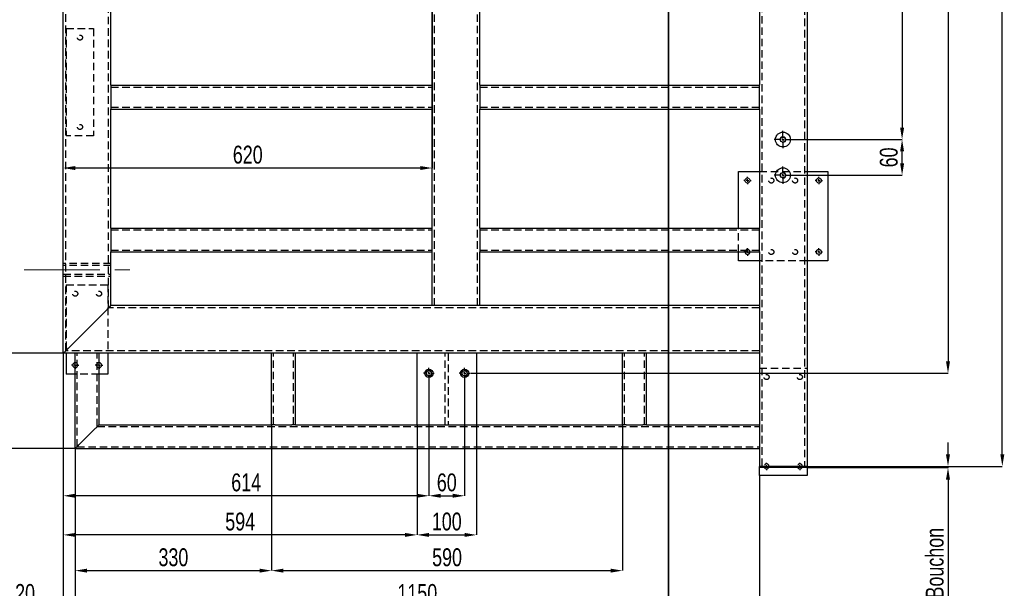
# Model space of a CAD drawing. Header units: millimetres. Extents: x 0 to 841, y 0 to 594.
# Tile 3 of 21: x 133 to 299, y 135 to 230. Entities that reach past the tile are written whole.
import ezdxf

# ---------------------------------------------------------------- set-up
doc = ezdxf.new("R2010")
doc.units = ezdxf.units.MM
doc.header["$PDSIZE"] = -1
doc.linetypes.add('CENTERX2', pattern=[20.32, 12.7, -2.54, 2.54, -2.54])
doc.linetypes.add('HIDDEN', pattern=[1.905, 1.27, -0.635])
for name, color, linetype in [('COTES', 1, 'Continuous'), ('TRAIT-FINS', 9, 'Continuous'), ('TRAIT-MIXTES', 3, 'CENTERX2'), ('TRAIT-TIRET', 2, 'HIDDEN')]:
    doc.layers.add(name, color=color, linetype=linetype)
doc.layers.add('TRAIT-FORT', color=4, linetype='Continuous', lineweight=25)
doc.styles.add('SLDTEXTSTYLE0', font='TXT', dxfattribs={"width": 0.75})
doc.dimstyles.new('SLDDIMSTYLE0', dxfattribs={"dimtxt": 3, "dimasz": 2, "dimexe": 0, "dimexo": 0.0625, "dimgap": 0.75, "dimtad": 1, "dimdec": 0, "dimlfac": 10, "dimrnd": 1e-09, "dimzin": 12, "dimdsep": 46, "dimtxsty": 'SLDTEXTSTYLE0', "dimsah": 1, "dimcen": 0.09, "dimadec": 0, "dimazin": 3, "dimtfac": 1, "dimtdec": 0, "dimtmove": 0, "dimatfit": 0, "dimfxl": 1, "dimfrac": 2, "dimtolj": 1, "dimtzin": 12, "dimarcsym": 0})
doc.dimstyles.new('SLDDIMSTYLE1', dxfattribs={"dimtxt": 3, "dimasz": 2, "dimexe": 0, "dimexo": 0.0625, "dimgap": 0.75, "dimtad": 1, "dimdec": 0, "dimlfac": 10, "dimrnd": 1e-09, "dimzin": 12, "dimdsep": 46, "dimtxsty": 'SLDTEXTSTYLE0', "dimsah": 1, "dimcen": 0.09, "dimadec": 0, "dimazin": 3, "dimtfac": 1, "dimtdec": 0, "dimtofl": 0, "dimtmove": 0, "dimatfit": 3, "dimfxl": 1, "dimfrac": 2, "dimtolj": 1, "dimtzin": 12, "dimarcsym": 0})

# ---------------------------------------------------------------- blocks, each defined once
blk = doc.blocks.new('_D_5')
at = {"layer": 'COTES', "color": 0, "lineweight": -2, "transparency": 16777216}
for p, q in [((140.53, 174.01), (140.53, 131.57)), ((142.53, 158.01), (142.53, 131.57)), ((138.53, 131.57), (131.66, 131.57)), ((142.53, 131.57), (140.53, 131.57)), ((144.53, 131.57), (146.53, 131.57))]:
    blk.add_line(p, q, dxfattribs=at)
at = {"layer": 'COTES', "color": 0, "transparency": 16777216}
for points in [[(138.53, 131.9), (138.53, 131.24), (140.53, 131.57)], [(144.53, 131.9), (144.53, 131.24), (142.53, 131.57)]]:
    blk.add_solid(points, dxfattribs=at)
at = {"layer": 'Defpoints', "color": 0, "transparency": 16777216}
for p in [(140.53, 174.07), (142.53, 158.07), (140.53, 131.57)]:
    blk.add_point(p, dxfattribs=at)
at = {"layer": 'COTES', "color": 0, "transparency": 16777216, "insert": (134.1, 135.32), "char_height": 3, "attachment_point": 2, "style": 'SLDTEXTSTYLE0'}
blk.add_mtext('\\A1;20', dxfattribs=at)
blk = doc.blocks.new('_D_6')
at = {"layer": 'COTES', "color": 0, "lineweight": -2, "transparency": 16777216}
for p, q in [((142.53, 158.01), (142.53, 131.57)), ((257.53, 153.51), (257.53, 131.57)), ((144.53, 131.57), (255.53, 131.57))]:
    blk.add_line(p, q, dxfattribs=at)
at = {"layer": 'COTES', "color": 0, "transparency": 16777216}
for points in [[(144.53, 131.9), (144.53, 131.24), (142.53, 131.57)], [(255.53, 131.9), (255.53, 131.24), (257.53, 131.57)]]:
    blk.add_solid(points, dxfattribs=at)
at = {"layer": 'Defpoints', "color": 0, "transparency": 16777216}
for p in [(142.53, 158.07), (257.53, 153.57), (257.53, 131.57)]:
    blk.add_point(p, dxfattribs=at)
at = {"layer": 'COTES', "color": 0, "transparency": 16777216, "insert": (200.03, 135.32), "char_height": 3, "attachment_point": 2, "style": 'SLDTEXTSTYLE0'}
blk.add_mtext('\\A1;1150', dxfattribs=at)
blk = doc.blocks.new('_D_7')
at = {"layer": 'COTES', "color": 0, "lineweight": -2, "transparency": 16777216}
for p, q in [((175.53, 162.01), (175.53, 137.57)), ((142.53, 158.01), (142.53, 137.57)), ((144.53, 137.57), (173.53, 137.57))]:
    blk.add_line(p, q, dxfattribs=at)
at = {"layer": 'COTES', "color": 0, "transparency": 16777216}
for points in [[(144.53, 137.9), (144.53, 137.24), (142.53, 137.57)], [(173.53, 137.9), (173.53, 137.24), (175.53, 137.57)]]:
    blk.add_solid(points, dxfattribs=at)
at = {"layer": 'Defpoints', "color": 0, "transparency": 16777216}
for p in [(175.53, 162.07), (142.53, 158.07), (175.53, 137.57)]:
    blk.add_point(p, dxfattribs=at)
at = {"layer": 'COTES', "color": 0, "transparency": 16777216, "insert": (159.03, 141.32), "char_height": 3, "attachment_point": 2, "style": 'SLDTEXTSTYLE0'}
blk.add_mtext('\\A1;330', dxfattribs=at)
blk = doc.blocks.new('_D_8')
at = {"layer": 'COTES', "color": 0, "lineweight": -2, "transparency": 16777216}
for p, q in [((175.53, 162.01), (175.53, 137.57)), ((234.53, 162.01), (234.53, 137.57)), ((177.53, 137.57), (232.53, 137.57))]:
    blk.add_line(p, q, dxfattribs=at)
at = {"layer": 'COTES', "color": 0, "transparency": 16777216}
for points in [[(177.53, 137.9), (177.53, 137.24), (175.53, 137.57)], [(232.53, 137.9), (232.53, 137.24), (234.53, 137.57)]]:
    blk.add_solid(points, dxfattribs=at)
at = {"layer": 'Defpoints', "color": 0, "transparency": 16777216}
for p in [(175.53, 162.07), (234.53, 162.07), (234.53, 137.57)]:
    blk.add_point(p, dxfattribs=at)
at = {"layer": 'COTES', "color": 0, "transparency": 16777216, "insert": (205.03, 141.32), "char_height": 3, "attachment_point": 2, "style": 'SLDTEXTSTYLE0'}
blk.add_mtext('\\A1;590', dxfattribs=at)
blk = doc.blocks.new('_D_9')
at = {"layer": 'COTES', "color": 0, "lineweight": -2, "transparency": 16777216}
for p, q in [((140.53, 174.01), (140.53, 143.57)), ((199.98, 162.01), (199.98, 143.57)), ((197.98, 143.57), (142.53, 143.57))]:
    blk.add_line(p, q, dxfattribs=at)
at = {"layer": 'COTES', "color": 0, "transparency": 16777216}
for points in [[(142.53, 143.9), (142.53, 143.24), (140.53, 143.57)], [(197.98, 143.9), (197.98, 143.24), (199.98, 143.57)]]:
    blk.add_solid(points, dxfattribs=at)
at = {"layer": 'Defpoints', "color": 0, "transparency": 16777216}
for p in [(140.53, 174.07), (199.98, 162.07), (140.53, 143.57)]:
    blk.add_point(p, dxfattribs=at)
at = {"layer": 'COTES', "color": 0, "transparency": 16777216, "insert": (170.26, 147.32), "char_height": 3, "attachment_point": 2, "style": 'SLDTEXTSTYLE0'}
blk.add_mtext('\\A1;594', dxfattribs=at)
blk = doc.blocks.new('_D_10')
at = {"layer": 'COTES', "color": 0, "lineweight": -2, "transparency": 16777216}
for p, q in [((199.98, 162.01), (199.98, 143.57)), ((209.98, 162.01), (209.98, 143.57)), ((201.98, 143.57), (207.98, 143.57))]:
    blk.add_line(p, q, dxfattribs=at)
at = {"layer": 'COTES', "color": 0, "transparency": 16777216}
for points in [[(201.98, 143.9), (201.98, 143.24), (199.98, 143.57)], [(207.98, 143.9), (207.98, 143.24), (209.98, 143.57)]]:
    blk.add_solid(points, dxfattribs=at)
at = {"layer": 'Defpoints', "color": 0, "transparency": 16777216}
for p in [(199.98, 162.07), (209.98, 162.07), (209.98, 143.57)]:
    blk.add_point(p, dxfattribs=at)
at = {"layer": 'COTES', "color": 0, "transparency": 16777216, "insert": (204.98, 147.32), "char_height": 3, "attachment_point": 2, "style": 'SLDTEXTSTYLE0'}
blk.add_mtext('\\A1;100', dxfattribs=at)
blk = doc.blocks.new('_D_11')
at = {"layer": 'COTES', "color": 0, "lineweight": -2, "transparency": 16777216}
for p, q in [((202.53, 296.51), (202.53, 205.17)), ((140.53, 174.13), (140.53, 205.17)), ((200.53, 205.17), (142.53, 205.17))]:
    blk.add_line(p, q, dxfattribs=at)
at = {"layer": 'COTES', "color": 0, "transparency": 16777216}
for points in [[(142.53, 205.5), (142.53, 204.83), (140.53, 205.17)], [(200.53, 205.5), (200.53, 204.83), (202.53, 205.17)]]:
    blk.add_solid(points, dxfattribs=at)
at = {"layer": 'Defpoints', "color": 0, "transparency": 16777216}
for p in [(202.53, 296.57), (140.53, 205.17), (140.53, 174.07)]:
    blk.add_point(p, dxfattribs=at)
at = {"layer": 'COTES', "color": 0, "transparency": 16777216, "insert": (171.53, 208.92), "char_height": 3, "attachment_point": 2, "style": 'SLDTEXTSTYLE0'}
blk.add_mtext('\\A1;620', dxfattribs=at)
blk = doc.blocks.new('_D_12')
at = {"layer": 'COTES', "color": 0, "lineweight": -2, "transparency": 16777216}
for p, q in [((144.47, 383.07), (115.13, 383.07)), ((115.13, 381.07), (115.13, 176.07)), ((140.47, 174.07), (115.13, 174.07))]:
    blk.add_line(p, q, dxfattribs=at)
at = {"layer": 'COTES', "color": 0, "transparency": 16777216}
for points in [[(114.8, 381.07), (115.46, 381.07), (115.13, 383.07)], [(114.8, 176.07), (115.46, 176.07), (115.13, 174.07)]]:
    blk.add_solid(points, dxfattribs=at)
at = {"layer": 'Defpoints', "color": 0, "transparency": 16777216}
for p in [(144.53, 383.07), (115.13, 174.07), (140.53, 174.07)]:
    blk.add_point(p, dxfattribs=at)
at = {"layer": 'COTES', "color": 0, "transparency": 16777216, "insert": (111.38, 278.57), "char_height": 3, "attachment_point": 2, "rotation": 90, "style": 'SLDTEXTSTYLE0'}
blk.add_mtext('\\A1;2090', dxfattribs=at)
blk = doc.blocks.new('_D_14')
at = {"layer": 'COTES', "color": 0, "lineweight": -2, "transparency": 16777216}
for p, q in [((140.47, 174.07), (115.13, 174.07)), ((115.13, 160.07), (115.13, 172.07)), ((142.47, 158.07), (115.13, 158.07))]:
    blk.add_line(p, q, dxfattribs=at)
at = {"layer": 'COTES', "color": 0, "transparency": 16777216}
for points in [[(114.8, 172.07), (115.46, 172.07), (115.13, 174.07)], [(114.8, 160.07), (115.46, 160.07), (115.13, 158.07)]]:
    blk.add_solid(points, dxfattribs=at)
at = {"layer": 'Defpoints', "color": 0, "transparency": 16777216}
for p in [(115.13, 174.07), (140.53, 174.07), (142.53, 158.07)]:
    blk.add_point(p, dxfattribs=at)
at = {"layer": 'COTES', "color": 0, "transparency": 16777216, "insert": (111.38, 166.07), "char_height": 3, "attachment_point": 2, "rotation": 90, "style": 'SLDTEXTSTYLE0'}
blk.add_mtext('\\A1;160', dxfattribs=at)
blk = doc.blocks.new('_D_15')
at = {"layer": 'COTES', "color": 0, "lineweight": -2, "transparency": 16777216}
for p, q in [((263, 339.45), (281.51, 339.45)), ((281.51, 337.45), (281.51, 211.95)), ((263, 209.95), (281.51, 209.95))]:
    blk.add_line(p, q, dxfattribs=at)
at = {"layer": 'COTES', "color": 0, "transparency": 16777216}
for points in [[(281.18, 337.45), (281.85, 337.45), (281.51, 339.45)], [(281.18, 211.95), (281.85, 211.95), (281.51, 209.95)]]:
    blk.add_solid(points, dxfattribs=at)
at = {"layer": 'Defpoints', "color": 0, "transparency": 16777216}
for p in [(262.93, 339.45), (262.93, 209.95), (281.51, 209.95)]:
    blk.add_point(p, dxfattribs=at)
at = {"layer": 'COTES', "color": 0, "transparency": 16777216, "insert": (277.76, 274.7), "char_height": 3, "attachment_point": 2, "rotation": 90, "style": 'SLDTEXTSTYLE0'}
blk.add_mtext('\\A1;1295', dxfattribs=at)
blk = doc.blocks.new('_D_16')
at = {"layer": 'COTES', "color": 0, "lineweight": -2, "transparency": 16777216}
for p, q in [((263, 209.95), (281.51, 209.95)), ((281.51, 205.95), (281.51, 207.95)), ((263, 203.95), (281.51, 203.95))]:
    blk.add_line(p, q, dxfattribs=at)
at = {"layer": 'COTES', "color": 0, "transparency": 16777216}
for points in [[(281.18, 207.95), (281.85, 207.95), (281.51, 209.95)], [(281.18, 205.95), (281.85, 205.95), (281.51, 203.95)]]:
    blk.add_solid(points, dxfattribs=at)
at = {"layer": 'Defpoints', "color": 0, "transparency": 16777216}
for p in [(262.93, 209.95), (281.51, 209.95), (262.93, 203.95)]:
    blk.add_point(p, dxfattribs=at)
at = {"layer": 'COTES', "color": 0, "transparency": 16777216, "insert": (277.76, 206.95), "char_height": 3, "attachment_point": 2, "rotation": 90, "style": 'SLDTEXTSTYLE0'}
blk.add_mtext('\\A1;60', dxfattribs=at)
blk = doc.blocks.new('_D_18')
at = {"layer": 'COTES', "color": 0, "lineweight": -2, "transparency": 16777216}
for p, q in [((262.6, 383.07), (289.23, 383.07)), ((289.23, 381.07), (289.23, 172.7)), ((208.95, 170.7), (289.23, 170.7))]:
    blk.add_line(p, q, dxfattribs=at)
at = {"layer": 'COTES', "color": 0, "transparency": 16777216}
for points in [[(288.89, 381.07), (289.56, 381.07), (289.23, 383.07)], [(288.89, 172.7), (289.56, 172.7), (289.23, 170.7)]]:
    blk.add_solid(points, dxfattribs=at)
at = {"layer": 'Defpoints', "color": 0, "transparency": 16777216}
for p in [(262.53, 383.07), (208.88, 170.7), (289.23, 170.7)]:
    blk.add_point(p, dxfattribs=at)
at = {"layer": 'COTES', "color": 0, "transparency": 16777216, "insert": (285.48, 276.88), "char_height": 3, "attachment_point": 2, "rotation": 90, "style": 'SLDTEXTSTYLE0'}
blk.add_mtext('\\A1;2124', dxfattribs=at)
blk = doc.blocks.new('_D_21')
at = {"layer": 'COTES', "color": 0, "lineweight": -2, "transparency": 16777216}
for p, q in [((201.98, 169.73), (201.98, 150.14)), ((207.98, 169.73), (207.98, 150.14)), ((203.98, 150.14), (205.98, 150.14))]:
    blk.add_line(p, q, dxfattribs=at)
at = {"layer": 'COTES', "color": 0, "transparency": 16777216}
for points in [[(203.98, 150.48), (203.98, 149.81), (201.98, 150.14)], [(205.98, 150.48), (205.98, 149.81), (207.98, 150.14)]]:
    blk.add_solid(points, dxfattribs=at)
at = {"layer": 'Defpoints', "color": 0, "transparency": 16777216}
for p in [(201.98, 169.8), (207.98, 169.8), (207.98, 150.14)]:
    blk.add_point(p, dxfattribs=at)
at = {"layer": 'COTES', "color": 0, "transparency": 16777216, "insert": (204.98, 153.89), "char_height": 3, "attachment_point": 2, "style": 'SLDTEXTSTYLE0'}
blk.add_mtext('\\A1;60', dxfattribs=at)
blk = doc.blocks.new('_D_22')
at = {"layer": 'COTES', "color": 0, "lineweight": -2, "transparency": 16777216}
for p, q in [((140.53, 174.01), (140.53, 150.14)), ((201.98, 169.73), (201.98, 150.14)), ((199.98, 150.14), (142.53, 150.14))]:
    blk.add_line(p, q, dxfattribs=at)
at = {"layer": 'COTES', "color": 0, "transparency": 16777216}
for points in [[(142.53, 150.48), (142.53, 149.81), (140.53, 150.14)], [(199.98, 150.48), (199.98, 149.81), (201.98, 150.14)]]:
    blk.add_solid(points, dxfattribs=at)
at = {"layer": 'Defpoints', "color": 0, "transparency": 16777216}
for p in [(140.53, 174.07), (201.98, 169.8), (140.53, 150.14)]:
    blk.add_point(p, dxfattribs=at)
at = {"layer": 'COTES', "color": 0, "transparency": 16777216, "insert": (171.26, 153.89), "char_height": 3, "attachment_point": 2, "style": 'SLDTEXTSTYLE0'}
blk.add_mtext('\\A1;614', dxfattribs=at)
blk = doc.blocks.new('_D_23')
at = {"layer": 'COTES', "color": 0, "lineweight": -2, "transparency": 16777216}
for p, q in [((289.23, 157.07), (289.23, 159.07)), ((265.6, 155.07), (289.23, 155.07)), ((265.6, 154.87), (289.23, 154.87)), ((289.23, 155.07), (289.23, 154.87)), ((289.23, 152.87), (289.23, 127.07))]:
    blk.add_line(p, q, dxfattribs=at)
at = {"layer": 'COTES', "color": 0, "transparency": 16777216}
for points in [[(288.89, 157.07), (289.56, 157.07), (289.23, 155.07)], [(288.89, 152.87), (289.56, 152.87), (289.23, 154.87)]]:
    blk.add_solid(points, dxfattribs=at)
at = {"layer": 'Defpoints', "color": 0, "transparency": 16777216}
for p in [(265.53, 155.07), (265.53, 154.87), (289.23, 155.07)]:
    blk.add_point(p, dxfattribs=at)
at = {"layer": 'COTES', "color": 0, "transparency": 16777216, "insert": (285.48, 137.57), "char_height": 3, "attachment_point": 2, "rotation": 90, "style": 'SLDTEXTSTYLE0'}
blk.add_mtext('\\A1;2 Bouchon', dxfattribs=at)
blk = doc.blocks.new('_D_24')
at = {"layer": 'COTES', "color": 0, "lineweight": -2, "transparency": 16777216}
for p, q in [((265.6, 383.07), (298.36, 383.07)), ((298.36, 157.07), (298.36, 381.07)), ((265.6, 155.07), (298.36, 155.07))]:
    blk.add_line(p, q, dxfattribs=at)
at = {"layer": 'COTES', "color": 0, "transparency": 16777216}
for points in [[(298.03, 381.07), (298.69, 381.07), (298.36, 383.07)], [(298.03, 157.07), (298.69, 157.07), (298.36, 155.07)]]:
    blk.add_solid(points, dxfattribs=at)
at = {"layer": 'Defpoints', "color": 0, "transparency": 16777216}
for p in [(265.53, 383.07), (298.36, 383.07), (265.53, 155.07)]:
    blk.add_point(p, dxfattribs=at)
at = {"layer": 'COTES', "color": 0, "transparency": 16777216, "insert": (294.61, 269.07), "char_height": 3, "attachment_point": 2, "rotation": 90, "style": 'SLDTEXTSTYLE0'}
blk.add_mtext('\\A1;2280', dxfattribs=at)
blk = doc.blocks.new('SW_CENTERMARKSYMBOL_9')
at = {"layer": 'TRAIT-MIXTES', "color": 0}
for p, q in [((-0.4, 0), (-0.625, 0)), ((0, 0), (-0.2, 0)), ((0, 0.4), (0, 0.625)), ((0, 0), (0, 0.2)), ((0, 0), (0, -0.2)), ((0, 0), (0.2, 0)), ((0.4, 0), (0.625, 0)), ((0, -0.4), (0, -0.625))]:
    blk.add_line(p, q, dxfattribs=at)
blk = doc.blocks.new('SW_CENTERMARKSYMBOL_10')
at = {"layer": 'TRAIT-MIXTES', "color": 0}
for p, q in [((-0.4, 0), (-0.625, 0)), ((0, 0), (-0.2, 0)), ((0, 0.4), (0, 0.625)), ((0, 0), (0, 0.2)), ((0, 0), (0, -0.2)), ((0, 0), (0.2, 0)), ((0.4, 0), (0.625, 0)), ((0, -0.4), (0, -0.625))]:
    blk.add_line(p, q, dxfattribs=at)
blk = doc.blocks.new('SW_CENTERMARKSYMBOL_11')
at = {"layer": 'TRAIT-MIXTES', "color": 0}
for p, q in [((-0.4, 0), (-0.9, 0)), ((0, 0), (-0.2, 0)), ((0, 0.4), (0, 0.9)), ((0, 0), (0, 0.2)), ((0, 0), (0, -0.2)), ((0, 0), (0.2, 0)), ((0.4, 0), (0.9, 0)), ((0, -0.4), (0, -0.9))]:
    blk.add_line(p, q, dxfattribs=at)
blk = doc.blocks.new('SW_CENTERMARKSYMBOL_12')
at = {"layer": 'TRAIT-MIXTES', "color": 0}
for p, q in [((-0.4, 0), (-0.9, 0)), ((0, 0), (-0.2, 0)), ((0, 0.4), (0, 0.9)), ((0, 0), (0, 0.2)), ((0, 0), (0, -0.2)), ((0, 0), (0.2, 0)), ((0.4, 0), (0.9, 0)), ((0, -0.4), (0, -0.9))]:
    blk.add_line(p, q, dxfattribs=at)
blk = doc.blocks.new('SW_CENTERMARKSYMBOL_13')
at = {"layer": 'TRAIT-MIXTES', "color": 0}
for p, q in [((-0.4, 0), (-0.625, 0)), ((0, 0), (-0.2, 0)), ((0, 0.4), (0, 0.625)), ((0, 0), (0, 0.2)), ((0, 0), (0, -0.2)), ((0, 0), (0.2, 0)), ((0.4, 0), (0.625, 0)), ((0, -0.4), (0, -0.625))]:
    blk.add_line(p, q, dxfattribs=at)
blk = doc.blocks.new('SW_CENTERMARKSYMBOL_14')
at = {"layer": 'TRAIT-MIXTES', "color": 0}
for p, q in [((-0.4, 0), (-0.625, 0)), ((0, 0), (-0.2, 0)), ((0, 0.4), (0, 0.625)), ((0, 0), (0, 0.2)), ((0, 0), (0, -0.2)), ((0, 0), (0.2, 0)), ((0.4, 0), (0.625, 0)), ((0, -0.4), (0, -0.625))]:
    blk.add_line(p, q, dxfattribs=at)
blk = doc.blocks.new('SW_CENTERMARKSYMBOL_15')
at = {"layer": 'TRAIT-MIXTES', "color": 0}
for p, q in [((-0.4, 0), (-0.625, 0)), ((0, 0), (-0.2, 0)), ((0, 0.4), (0, 0.625)), ((0, 0), (0, 0.2)), ((0, 0), (0, -0.2)), ((0, 0), (0.2, 0)), ((0.4, 0), (0.625, 0)), ((0, -0.4), (0, -0.625))]:
    blk.add_line(p, q, dxfattribs=at)
blk = doc.blocks.new('SW_CENTERMARKSYMBOL_16')
at = {"layer": 'TRAIT-MIXTES', "color": 0}
for p, q in [((-0.4, 0), (-0.625, 0)), ((0, 0), (-0.2, 0)), ((0, 0.4), (0, 0.625)), ((0, 0), (0, 0.2)), ((0, 0), (0, -0.2)), ((0, 0), (0.2, 0)), ((0.4, 0), (0.625, 0)), ((0, -0.4), (0, -0.625))]:
    blk.add_line(p, q, dxfattribs=at)
blk = doc.blocks.new('SW_CENTERMARKSYMBOL_17')
at = {"layer": 'TRAIT-MIXTES', "color": 0}
for p, q in [((-0.4, 0), (-1.45, 0)), ((0, 0), (-0.2, 0)), ((0, 0.4), (0, 1.45)), ((0, 0), (0, 0.2)), ((0, 0), (0, -0.2)), ((0, 0), (0.2, 0)), ((0.4, 0), (1.45, 0)), ((0, -0.4), (0, -1.45))]:
    blk.add_line(p, q, dxfattribs=at)
blk = doc.blocks.new('SW_CENTERMARKSYMBOL_20')
at = {"layer": 'TRAIT-MIXTES', "color": 0}
for p, q in [((-0.4, 0), (-1.45, 0)), ((0, 0), (-0.2, 0)), ((0, 0.4), (0, 1.45)), ((0, 0), (0, 0.2)), ((0, 0), (0, -0.2)), ((0, 0), (0.2, 0)), ((0.4, 0), (1.45, 0)), ((0, -0.4), (0, -1.45))]:
    blk.add_line(p, q, dxfattribs=at)
blk = doc.blocks.new('SW_CENTERMARKSYMBOL_29')
at = {"layer": 'TRAIT-MIXTES', "color": 0}
for p, q in [((-0.4, 0), (-0.625, 0)), ((0, 0), (-0.2, 0)), ((0, 0.4), (0, 0.625)), ((0, 0), (0, 0.2)), ((0, 0), (0, -0.2)), ((0, 0), (0.2, 0)), ((0.4, 0), (0.625, 0)), ((0, -0.4), (0, -0.625))]:
    blk.add_line(p, q, dxfattribs=at)
blk = doc.blocks.new('SW_CENTERMARKSYMBOL_30')
at = {"layer": 'TRAIT-MIXTES', "color": 0}
for p, q in [((-0.4, 0), (-0.625, 0)), ((0, 0), (-0.2, 0)), ((0, 0.4), (0, 0.625)), ((0, 0), (0, 0.2)), ((0, 0), (0, -0.2)), ((0, 0), (0.2, 0)), ((0.4, 0), (0.625, 0)), ((0, -0.4), (0, -0.625))]:
    blk.add_line(p, q, dxfattribs=at)

msp = doc.modelspace()

# ---------------------------------------------------------------- linework, layer by layer
at = {"lineweight": 35}
msp.add_line((242.26, 395.56), (242.26, 125.19), dxfattribs=at)
at = {"layer": 'TRAIT-FINS', "lineweight": 18}
for centre in [(261.48, 209.95), (261.48, 203.95), (201.98, 170.7), (207.98, 170.7)]:
    msp.add_arc(centre, 0.5, 255, 195, dxfattribs=at)
at = {"layer": 'TRAIT-FORT', "lineweight": 25}
for p, q in [((140.53, 174.07), (140.53, 383.07)), ((265.53, 383.07), (265.53, 155.07)), ((148.53, 219.07), (148.53, 235.07)), ((202.53, 219.07), (202.53, 235.07)), ((210.53, 219.07), (210.53, 235.07)), ((257.53, 235.07), (257.53, 219.07)), ((148.53, 219.07), (202.53, 219.07)), ((148.53, 219.07), (148.53, 218.47)), ((148.53, 218.47), (148.53, 215.67)), ((202.53, 218.47), (202.53, 219.07)), ((202.53, 215.67), (202.53, 218.47)), ((210.53, 219.07), (257.53, 219.07)), ((210.53, 219.07), (210.53, 218.47)), ((210.53, 218.47), (210.53, 215.67)), ((257.53, 218.47), (257.53, 219.07)), ((257.53, 215.67), (257.53, 218.47)), ((148.53, 215.67), (148.53, 215.07)), ((202.53, 215.07), (202.53, 215.67)), ((210.53, 215.67), (210.53, 215.07)), ((257.53, 215.07), (257.53, 215.67)), ((148.53, 195.07), (148.53, 215.07)), ((148.53, 215.07), (202.53, 215.07)), ((202.53, 195.07), (202.53, 215.07)), ((210.53, 195.07), (210.53, 215.07)), ((210.53, 215.07), (257.53, 215.07)), ((257.53, 215.07), (257.53, 195.07)), ((254.03, 195.07), (254.03, 204.57)), ((254.03, 204.57), (257.53, 204.57)), ((265.53, 204.57), (269.03, 204.57)), ((269.03, 204.57), (269.03, 189.57)), ((148.53, 195.07), (202.53, 195.07)), ((148.53, 195.07), (148.53, 194.47)), ((148.53, 194.47), (148.53, 191.67)), ((202.53, 194.47), (202.53, 195.07)), ((202.53, 191.67), (202.53, 194.47)), ((210.53, 195.07), (257.53, 195.07)), ((210.53, 195.07), (210.53, 194.47)), ((210.53, 194.47), (210.53, 191.67)), ((257.53, 194.47), (257.53, 195.07)), ((257.53, 191.67), (257.53, 194.47)), ((148.53, 191.67), (148.53, 191.07)), ((148.53, 191.07), (202.53, 191.07)), ((148.53, 182.07), (148.53, 191.07)), ((202.53, 191.07), (202.53, 191.67)), ((202.53, 182.07), (202.53, 191.07)), ((210.53, 191.67), (210.53, 191.07)), ((210.53, 191.07), (257.53, 191.07)), ((210.53, 182.07), (210.53, 191.07)), ((254.03, 189.57), (254.03, 191.07)), ((257.53, 191.07), (257.53, 191.67)), ((257.53, 191.07), (257.53, 182.07)), ((257.53, 189.57), (254.03, 189.57)), ((269.03, 189.57), (265.53, 189.57)), ((202.53, 182.07), (148.53, 182.07)), ((203.33, 182.07), (202.53, 182.07)), ((209.73, 182.07), (203.33, 182.07)), ((210.53, 182.07), (209.73, 182.07)), ((257.53, 182.07), (210.53, 182.07)), ((257.53, 182.07), (257.53, 181.27)), ((141.33, 174.87), (147.73, 181.27)), ((257.53, 181.27), (257.53, 174.87)), ((142.53, 174.07), (140.53, 174.07)), ((141.03, 174.07), (141.03, 170.57)), ((143.13, 174.07), (142.53, 174.07)), ((142.53, 158.07), (142.53, 174.07)), ((145.93, 174.07), (143.13, 174.07)), ((146.53, 174.07), (145.93, 174.07)), ((175.53, 174.07), (146.53, 174.07)), ((146.53, 162.07), (146.53, 174.07)), ((148.03, 174.07), (148.03, 170.57)), ((175.53, 162.07), (175.53, 174.07)), ((176.13, 174.07), (175.53, 174.07)), ((178.93, 174.07), (176.13, 174.07)), ((179.53, 174.07), (178.93, 174.07)), ((199.98, 174.07), (179.53, 174.07)), ((179.53, 162.07), (179.53, 174.07)), ((199.98, 162.07), (199.98, 174.07)), ((209.98, 174.07), (199.98, 174.07)), ((234.53, 174.07), (209.98, 174.07)), ((209.98, 174.07), (209.98, 162.07)), ((234.53, 162.07), (234.53, 174.07)), ((235.13, 174.07), (234.53, 174.07)), ((237.93, 174.07), (235.13, 174.07)), ((238.53, 174.07), (237.93, 174.07)), ((257.53, 174.07), (238.53, 174.07)), ((238.53, 162.07), (238.53, 174.07)), ((257.53, 174.87), (257.53, 174.07)), ((257.53, 174.07), (257.53, 162.07)), ((142.53, 170.57), (141.03, 170.57)), ((148.03, 170.57), (146.53, 170.57)), ((143.13, 158.67), (145.93, 161.47)), ((146.53, 162.07), (175.53, 162.07)), ((176.13, 162.07), (175.53, 162.07)), ((176.13, 162.07), (178.93, 162.07)), ((179.53, 162.07), (178.93, 162.07)), ((179.53, 162.07), (199.98, 162.07)), ((199.98, 162.07), (209.98, 162.07)), ((209.98, 162.07), (234.53, 162.07)), ((235.13, 162.07), (234.53, 162.07)), ((235.13, 162.07), (237.93, 162.07)), ((238.53, 162.07), (237.93, 162.07)), ((238.53, 162.07), (257.53, 162.07)), ((257.53, 162.07), (257.53, 161.47)), ((257.53, 161.47), (257.53, 158.67)), ((142.53, 158.07), (257.53, 158.07)), ((257.53, 158.67), (257.53, 158.07)), ((257.53, 158.07), (257.53, 155.07)), ((257.53, 154.87), (257.53, 155.07)), ((258.33, 155.07), (257.53, 155.07)), ((258.33, 154.87), (257.53, 154.87)), ((257.53, 153.57), (257.53, 154.87)), ((264.73, 155.07), (258.33, 155.07)), ((264.73, 154.87), (258.33, 154.87)), ((265.53, 155.07), (264.73, 155.07)), ((265.53, 154.87), (264.73, 154.87)), ((265.53, 154.87), (265.53, 155.07)), ((265.53, 154.87), (265.53, 153.57)), ((265.53, 153.57), (257.53, 153.57))]:
    msp.add_line(p, q, dxfattribs=at)
at = {"layer": 'TRAIT-FORT', "lineweight": 25, "flags": 128}
for points in [[(147.73, 181.27), (147.89, 181.43), (148.04, 181.58), (148.18, 181.71), (148.3, 181.83), (148.4, 181.93), (148.47, 182.01), (148.52, 182.05), (148.53, 182.07)], [(141.33, 174.87), (141.19, 174.73), (141.06, 174.6), (140.93, 174.47), (140.82, 174.36), (140.72, 174.26), (140.64, 174.18), (140.58, 174.12), (140.54, 174.08), (140.53, 174.07)], [(145.93, 161.47), (146.04, 161.57), (146.14, 161.67), (146.23, 161.77), (146.32, 161.85), (146.39, 161.93), (146.45, 161.99), (146.5, 162.03), (146.52, 162.06), (146.53, 162.07)], [(145.93, 161.47), (146.04, 161.57), (146.14, 161.67), (146.23, 161.77), (146.32, 161.85), (146.39, 161.93), (146.45, 161.99), (146.5, 162.03), (146.52, 162.06), (146.53, 162.07)], [(142.53, 158.07), (142.54, 158.08), (142.58, 158.11), (142.63, 158.17), (142.71, 158.24), (142.8, 158.34), (142.9, 158.44), (143.02, 158.55), (143.13, 158.67)], [(142.53, 158.07), (142.54, 158.08), (142.57, 158.11), (142.61, 158.15), (142.67, 158.21), (142.75, 158.28), (142.83, 158.37), (142.93, 158.46), (143.03, 158.57), (143.13, 158.67)]]:
    msp.add_lwpolyline(points, dxfattribs=at)
at = {"layer": 'TRAIT-FORT', "lineweight": 25}
for centre, radius in [((261.48, 209.95), 1.25), ((261.48, 209.95), 0.425), ((261.48, 203.95), 1.25), ((261.48, 203.95), 0.425), ((255.53, 203.07), 0.425), ((267.53, 203.07), 0.425), ((267.53, 191.07), 0.425), ((201.98, 170.7), 0.7), ((201.98, 170.7), 0.425), ((207.98, 170.7), 0.7), ((207.98, 170.7), 0.425)]:
    msp.add_circle(centre, radius, dxfattribs=at)
for centre, radius, start, end in [((255.53, 191.07), 0.425, 180, 0), ((27.8, 302), 170.17, 314.8096, 315.1904), ((59.71, 255.73), 114.9, 314.7076, 315.2719), ((142.53, 172.07), 0.425, 90, 270), ((146.53, 172.07), 0.425, 270, 90), ((258.73, 155.07), 0.425, 208.0725, 331.9275), ((264.33, 155.07), 0.425, 208.0725, 331.9275)]:
    msp.add_arc(centre, radius, start, end, dxfattribs=at)
at = {"layer": 'TRAIT-MIXTES', "lineweight": 18}
msp.add_line((133.94, 188.07), (153.76, 188.07), dxfattribs=at)
at = {"layer": 'TRAIT-TIRET'}
for p, q in [((140.93, 174.47), (140.93, 382.67)), ((265.13, 382.67), (265.13, 155.07)), ((148.13, 181.67), (148.13, 375.47)), ((257.93, 375.47), (257.93, 155.07)), ((202.93, 182.07), (202.93, 235.07)), ((210.13, 182.07), (210.13, 235.07)), ((141.03, 228.57), (145.63, 228.57)), ((141.03, 228.57), (141.03, 210.57)), ((145.63, 228.57), (145.63, 210.57)), ((148.53, 218.77), (202.53, 218.77)), ((210.53, 218.77), (257.53, 218.77)), ((148.53, 215.37), (202.53, 215.37)), ((210.53, 215.37), (257.53, 215.37)), ((145.63, 210.57), (141.03, 210.57)), ((257.53, 204.57), (265.53, 204.57)), ((148.53, 194.77), (202.53, 194.77)), ((210.53, 194.77), (257.53, 194.77)), ((254.03, 191.07), (254.03, 195.07)), ((148.53, 191.37), (202.53, 191.37)), ((210.53, 191.37), (257.53, 191.37)), ((148.53, 189.12), (140.53, 189.12)), ((140.93, 189.12), (140.53, 189.12)), ((148.53, 188.82), (140.53, 188.82)), ((148.53, 189.12), (148.13, 189.12)), ((265.53, 189.57), (257.53, 189.57)), ((140.53, 187.32), (148.53, 187.32)), ((140.53, 187.02), (148.53, 187.02)), ((140.53, 187.02), (140.93, 187.02)), ((148.13, 187.02), (148.53, 187.02)), ((141.03, 185.57), (141.03, 174.07)), ((141.03, 185.57), (148.03, 185.57)), ((148.03, 185.57), (148.03, 174.07)), ((257.53, 181.67), (148.13, 181.67)), ((257.53, 174.47), (140.93, 174.47)), ((142.83, 158.37), (142.83, 174.07)), ((146.23, 161.77), (146.23, 174.07)), ((175.83, 162.07), (175.83, 174.07)), ((179.23, 162.07), (179.23, 174.07)), ((204.73, 162.07), (204.73, 174.07)), ((205.23, 174.07), (205.23, 162.07)), ((234.83, 162.07), (234.83, 174.07)), ((238.23, 162.07), (238.23, 174.07)), ((146.53, 170.57), (142.53, 170.57)), ((257.53, 171.57), (265.53, 171.57)), ((146.23, 161.77), (257.53, 161.77)), ((142.83, 158.37), (257.53, 158.37))]:
    msp.add_line(p, q, dxfattribs=at)
at = {"layer": 'TRAIT-TIRET', "flags": 128}
for points in [[(258.36, 154.87), (258.33, 154.94), (258.31, 155.07)], [(263.96, 154.87), (263.93, 154.94), (263.91, 155.07)]]:
    msp.add_lwpolyline(points, dxfattribs=at)
at = {"layer": 'TRAIT-TIRET'}
for centre in [(143.33, 227.07), (143.33, 212.07), (259.53, 203.07), (263.53, 203.07), (259.53, 191.07), (263.53, 191.07), (142.53, 184.07), (146.53, 184.07), (258.73, 170.07), (264.33, 170.07)]:
    msp.add_circle(centre, 0.425, dxfattribs=at)
for centre, start, end in [((255.53, 191.07), 90, 180), ((255.53, 191.07), 0, 90), ((142.53, 172.07), 270, 90), ((146.53, 172.07), 90, 270), ((258.73, 155.07), 331.9275, 180), ((264.33, 155.07), 331.9275, 180)]:
    msp.add_arc(centre, 0.425, start, end, dxfattribs=at)

# ---------------------------------------------------------------- block references
at = {"layer": 'TRAIT-MIXTES'}
for name, p in [('SW_CENTERMARKSYMBOL_20', (261.48, 209.95)), ('SW_CENTERMARKSYMBOL_17', (261.48, 203.95)), ('SW_CENTERMARKSYMBOL_13', (255.53, 203.07)), ('SW_CENTERMARKSYMBOL_14', (267.53, 203.07)), ('SW_CENTERMARKSYMBOL_16', (255.53, 191.07)), ('SW_CENTERMARKSYMBOL_15', (267.53, 191.07)), ('SW_CENTERMARKSYMBOL_10', (142.53, 172.07)), ('SW_CENTERMARKSYMBOL_9', (146.53, 172.07)), ('SW_CENTERMARKSYMBOL_11', (201.98, 170.7)), ('SW_CENTERMARKSYMBOL_12', (207.98, 170.7)), ('SW_CENTERMARKSYMBOL_30', (258.73, 155.07)), ('SW_CENTERMARKSYMBOL_29', (264.33, 155.07))]:
    msp.add_blockref(name, p, dxfattribs=at)

# ---------------------------------------------------------------- dimensions: what is measured, and where the dimension line sits
at = {"layer": 'COTES'}
for base, p1, p2, dimstyle, picture, middle in [((115.13, 174.07), (144.53, 383.07), (140.53, 174.07), 'SLDDIMSTYLE1', '_D_12', (115.13, 278.57)), ((289.23, 170.7), (262.53, 383.07), (208.88, 170.7), 'SLDDIMSTYLE1', '_D_18', (289.23, 276.88)), ((298.36, 383.07), (265.53, 155.07), (265.53, 383.07), 'SLDDIMSTYLE1', '_D_24', (298.36, 269.07)), ((281.51, 209.95), (262.93, 339.45), (262.93, 209.95), 'SLDDIMSTYLE1', '_D_15', (281.51, 274.7)), ((281.51, 209.95), (262.93, 203.95), (262.93, 209.95), 'SLDDIMSTYLE0', '_D_16', (281.51, 206.95)), ((115.13, 174.07), (142.53, 158.07), (140.53, 174.07), 'SLDDIMSTYLE1', '_D_14', (115.13, 166.07))]:
    dim = msp.add_linear_dim(base=base, p1=p1, p2=p2, angle=90, dimstyle=dimstyle, dxfattribs=at)
    dim.commit()
    dim.dimension.update_dxf_attribs({"geometry": picture, "text_midpoint": middle, "dimtype": 160})
for base, p1, p2, dimstyle, picture, middle in [((140.53, 205.17), (202.53, 296.57), (140.53, 174.07), 'SLDDIMSTYLE1', '_D_11', (171.53, 205.17)), ((140.53, 131.57), (142.53, 158.07), (140.53, 174.07), 'SLDDIMSTYLE0', '_D_5', (134.1, 131.57)), ((140.53294, 143.56922), (199.98293, 162.06922), (140.53294, 174.06922), 'SLDDIMSTYLE1', '_D_9', (170.25793, 143.56922)), ((140.53294, 150.14489), (201.98293, 169.79606), (140.53294, 174.06922), 'SLDDIMSTYLE1', '_D_22', (171.25793, 150.14489)), ((207.98, 150.14), (201.98, 169.8), (207.98, 169.8), 'SLDDIMSTYLE0', '_D_21', (204.98, 150.14)), ((175.53, 137.57), (142.53, 158.07), (175.53, 162.07), 'SLDDIMSTYLE1', '_D_7', (159.03, 137.57)), ((234.53, 137.57), (175.53, 162.07), (234.53, 162.07), 'SLDDIMSTYLE1', '_D_8', (205.03, 137.57)), ((209.98, 143.57), (199.98, 162.07), (209.98, 162.07), 'SLDDIMSTYLE0', '_D_10', (204.98, 143.57)), ((257.53, 131.57), (142.53, 158.07), (257.53, 153.57), 'SLDDIMSTYLE1', '_D_6', (200.03, 131.57))]:
    dim = msp.add_linear_dim(base=base, p1=p1, p2=p2, dimstyle=dimstyle, dxfattribs=at)
    dim.commit()
    dim.dimension.update_dxf_attribs({"geometry": picture, "text_midpoint": middle, "dimtype": 160})
dim = msp.add_linear_dim(base=(289.23, 155.07), p1=(265.53, 154.87), p2=(265.53, 155.07), angle=90, text='<> Bouchon', dimstyle='SLDDIMSTYLE0', dxfattribs=at)
dim.commit()
dim.dimension.update_dxf_attribs({"geometry": '_D_23', "text_midpoint": (289.23, 137.57), "dimtype": 160})

doc.saveas('drawing.dxf')
